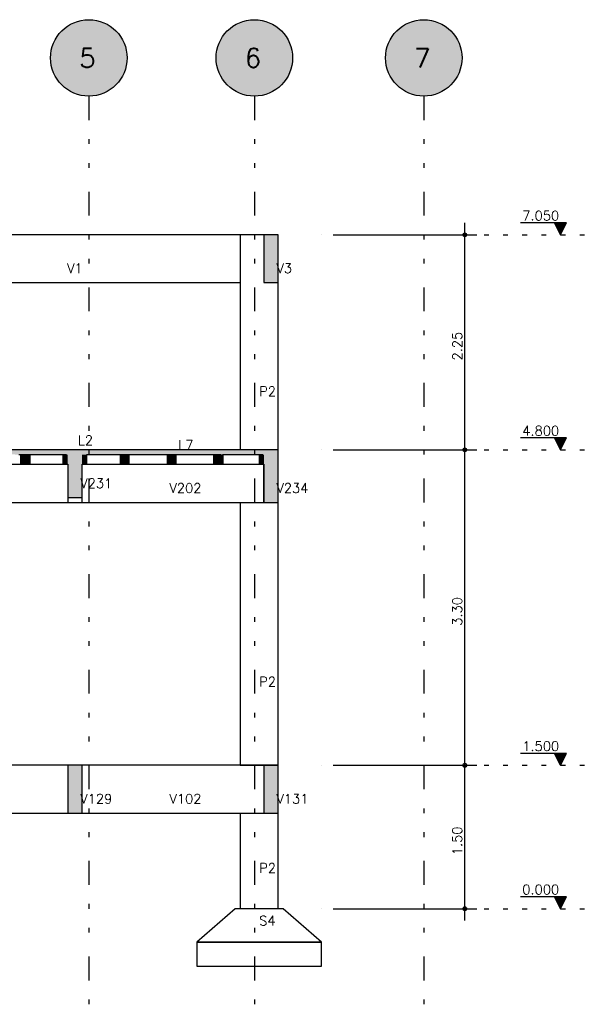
# Model space of a CAD drawing. Extents: x 0 to 84.1, y 0 to 59.4.
# Tile 3 of 9: x 27.6 to 39.5, y 15 to 35.6. Entities that reach past the tile are written whole.
import ezdxf

# ---------------------------------------------------------------- set-up
doc = ezdxf.new("R2010")
doc.units = 0
doc.linetypes.add('ESTILO_TQS_0002', pattern=[0.4, 0.1, -0.3])
doc.linetypes.add('ESTILO_TQS_0004', pattern=[2, 0.5, -0.4, 0.1, -0.4, 0.1, -0.5])
for name, color, linetype in [('1', 1, 'CONTINUOUS'), ('2', 2, 'CONTINUOUS'), ('6', 6, 'CONTINUOUS')]:
    doc.layers.add(name, color=color, linetype=linetype)
doc.styles.get("Standard").update_dxf_attribs({"font": 'ROMANS.SHX'})

msp = doc.modelspace()

# ---------------------------------------------------------------- linework, layer by layer
at = {"layer": '1', "linetype": 'ESTILO_TQS_0004'}
for p, q in [((29.055714, 34.017961), (29.055714, 15.01796)), ((32.515714, 34.017961), (32.515714, 15.01796)), ((36.055714, 34.017961), (36.055714, 15.01796))]:
    msp.add_line(p, q, dxfattribs=at)
at = {"layer": '1', "linetype": 'CONTINUOUS'}
for p, q in [((36.915714, 26.36796), (36.915714, 31.36796)), ((39.040714, 31.367961), (38.080714, 31.367961)), ((38.915714, 31.11796), (38.790713, 31.367961)), ((38.801861, 31.345664), (39.029566, 31.345664)), ((38.813009, 31.323369), (39.018418, 31.323369)), ((38.915714, 31.11796), (39.040714, 31.367961)), ((33.915714, 31.11796), (33.915714, 31.11796)), ((34.165714, 31.11796), (37.165714, 31.11796)), ((38.824157, 31.301073), (39.007271, 31.301073)), ((38.835305, 31.278777), (38.996123, 31.278777)), ((38.846453, 31.256482), (38.984975, 31.256481)), ((38.857601, 31.234186), (38.973827, 31.234186)), ((38.868749, 31.21189), (38.962679, 31.21189)), ((38.879897, 31.189594), (38.951531, 31.189594)), ((38.891045, 31.167298), (38.940383, 31.167298)), ((38.902192, 31.145003), (38.929235, 31.145003)), ((36.915714, 19.76796), (36.915714, 26.86796)), ((39.040714, 26.867961), (38.080714, 26.867961)), ((38.915714, 26.61796), (38.790713, 26.867961)), ((38.801861, 26.845664), (39.029566, 26.845664)), ((38.813009, 26.823369), (39.018418, 26.823369)), ((38.824157, 26.801073), (39.007271, 26.801073)), ((38.915714, 26.61796), (39.040714, 26.867961)), ((33.915714, 26.61796), (33.915714, 26.61796)), ((33.915714, 26.61796), (33.915714, 26.61796)), ((34.165714, 26.61796), (37.165714, 26.61796)), ((34.165714, 26.61796), (37.165714, 26.61796)), ((38.835305, 26.778777), (38.996123, 26.778777)), ((38.846453, 26.756482), (38.984975, 26.756481)), ((38.857601, 26.734186), (38.973827, 26.734186)), ((38.868749, 26.71189), (38.962679, 26.71189)), ((38.879897, 26.689594), (38.951531, 26.689594)), ((38.891045, 26.667298), (38.940383, 26.667298)), ((38.902192, 26.645003), (38.929235, 26.645003)), ((36.915714, 16.76796), (36.915714, 20.26796)), ((39.040714, 20.26796), (38.080714, 20.26796)), ((38.915714, 20.01796), (38.790713, 20.26796)), ((38.801861, 20.245664), (39.029566, 20.245664)), ((38.813009, 20.223368), (39.018418, 20.223368)), ((38.824157, 20.201073), (39.007271, 20.201073)), ((38.915714, 20.01796), (39.040714, 20.26796)), ((33.915714, 20.01796), (33.915714, 20.01796)), ((33.915714, 20.01796), (33.915714, 20.01796)), ((34.165714, 20.01796), (37.165714, 20.01796)), ((34.165714, 20.01796), (37.165714, 20.01796)), ((38.835305, 20.178777), (38.996123, 20.178777)), ((38.846453, 20.156482), (38.984975, 20.156481)), ((38.857601, 20.134186), (38.973827, 20.134186)), ((38.868749, 20.11189), (38.962679, 20.11189)), ((38.879897, 20.089593), (38.951531, 20.089594)), ((38.891045, 20.067298), (38.940383, 20.067298)), ((38.902192, 20.045003), (38.929235, 20.045003)), ((39.040714, 17.26796), (38.080714, 17.26796)), ((38.915714, 17.01796), (38.790713, 17.26796)), ((38.801861, 17.245664), (39.029566, 17.245664)), ((38.813009, 17.223368), (39.018418, 17.223368)), ((38.824157, 17.201073), (39.007271, 17.201073)), ((38.835305, 17.178777), (38.996123, 17.178777)), ((38.846453, 17.156482), (38.984975, 17.156481)), ((38.857601, 17.134186), (38.973827, 17.134186)), ((38.868749, 17.11189), (38.962679, 17.11189)), ((38.915714, 17.01796), (39.040714, 17.26796)), ((33.915714, 17.01796), (33.915714, 17.01796)), ((34.165714, 17.01796), (37.165714, 17.01796)), ((38.879897, 17.089593), (38.951531, 17.089594)), ((38.891045, 17.067298), (38.940383, 17.067298)), ((38.902192, 17.045003), (38.929235, 17.045003))]:
    msp.add_line(p, q, dxfattribs=at)
at = {"layer": '1', "linetype": 'ESTILO_TQS_0002'}
for p, q in [((36.915714, 31.11796), (39.515714, 31.11796)), ((36.915714, 26.61796), (39.515714, 26.61796)), ((36.915714, 20.01796), (39.515714, 20.01796)), ((36.915714, 17.01796), (39.515714, 17.01796))]:
    msp.add_line(p, q, dxfattribs=at)
at = {"layer": '1', "linetype": 'CONTINUOUS'}
for points in [[(38.790713, 31.367961), (38.915714, 31.11796), (39.040714, 31.367961), (38.790713, 31.367961)], [(38.790713, 26.867961), (38.915714, 26.61796), (39.040714, 26.867961), (38.790713, 26.867961)], [(38.790713, 20.26796), (38.915714, 20.01796), (39.040714, 20.26796), (38.790713, 20.26796)], [(38.790713, 17.26796), (38.915714, 17.01796), (39.040714, 17.26796), (38.790713, 17.26796)]]:
    msp.add_lwpolyline(points, dxfattribs=at)
for centre, radius in [((36.915714, 31.11796), 0.04), ((36.915714, 31.11796), 0.02), ((36.915714, 26.61796), 0.04), ((36.915714, 26.61796), 0.04), ((36.915714, 26.61796), 0.02), ((36.915714, 26.61796), 0.02), ((36.915714, 20.01796), 0.04), ((36.915714, 20.01796), 0.04), ((36.915714, 20.01796), 0.02), ((36.915714, 20.01796), 0.02), ((36.915714, 17.01796), 0.04), ((36.915714, 17.01796), 0.02)]:
    msp.add_circle(centre, radius, dxfattribs=at)
for points in [[(29.855714, 34.817961), (28.594369, 35.471536), (28.509671, 35.402629)], [(29.855714, 34.817961), (28.687662, 35.528269), (28.594369, 35.471536)], [(29.855714, 34.817961), (28.78781, 35.571769), (28.687662, 35.528269)], [(29.855714, 34.817961), (28.892949, 35.601228), (28.78781, 35.571769)], [(29.855714, 34.817961), (29.00112, 35.616096), (28.892949, 35.601228)], [(29.855714, 34.817961), (29.110308, 35.616096), (29.00112, 35.616096)], [(29.855714, 34.817961), (29.218478, 35.601228), (29.110308, 35.616096)], [(29.855714, 34.817961), (29.323617, 35.571769), (29.218478, 35.601228)], [(29.855714, 34.817961), (29.423766, 35.528269), (29.323617, 35.571769)], [(29.855714, 34.817961), (29.517058, 35.471536), (29.423766, 35.528269)], [(29.855714, 34.817961), (29.601756, 35.402629), (29.517058, 35.471536)], [(33.315714, 34.817961), (32.054369, 35.471536), (31.969671, 35.402629)], [(33.315714, 34.817961), (32.147662, 35.528269), (32.054369, 35.471536)], [(33.315714, 34.817961), (32.24781, 35.571769), (32.147662, 35.528269)], [(33.315714, 34.817961), (32.352949, 35.601228), (32.24781, 35.571769)], [(33.315714, 34.817961), (32.46112, 35.616096), (32.352949, 35.601228)], [(33.315714, 34.817961), (32.570308, 35.616096), (32.46112, 35.616096)], [(33.315714, 34.817961), (32.678478, 35.601228), (32.570308, 35.616096)], [(33.315714, 34.817961), (32.783617, 35.571769), (32.678478, 35.601228)], [(33.315714, 34.817961), (32.883766, 35.528269), (32.783617, 35.571769)], [(33.315714, 34.817961), (32.977058, 35.471536), (32.883766, 35.528269)], [(33.315714, 34.817961), (33.061756, 35.402629), (32.977058, 35.471536)], [(36.855714, 34.817961), (35.594369, 35.471536), (35.509671, 35.402629)], [(36.855714, 34.817961), (35.687662, 35.528269), (35.594369, 35.471536)], [(36.855714, 34.817961), (35.78781, 35.571769), (35.687662, 35.528269)], [(36.855714, 34.817961), (35.892949, 35.601228), (35.78781, 35.571769)], [(36.855714, 34.817961), (36.00112, 35.616096), (35.892949, 35.601228)], [(36.855714, 34.817961), (36.110308, 35.616096), (36.00112, 35.616096)], [(36.855714, 34.817961), (36.218478, 35.601228), (36.110308, 35.616096)], [(36.855714, 34.817961), (36.323617, 35.571769), (36.218478, 35.601228)], [(36.855714, 34.817961), (36.423766, 35.528269), (36.323617, 35.571769)], [(36.855714, 34.817961), (36.517058, 35.471536), (36.423766, 35.528269)], [(36.855714, 34.817961), (36.601756, 35.402629), (36.517058, 35.471536)], [(29.855714, 34.817961), (28.372178, 35.233628), (28.321945, 35.136681)], [(29.855714, 34.817961), (28.435145, 35.322831), (28.372178, 35.233628)], [(29.855714, 34.817961), (28.509671, 35.402629), (28.435145, 35.322831)], [(29.855714, 34.817961), (29.676283, 35.322831), (29.601756, 35.402629)], [(29.855714, 34.817961), (29.739249, 35.233628), (29.676283, 35.322831)], [(29.855714, 34.817961), (29.789483, 35.136681), (29.739249, 35.233628)], [(33.315714, 34.817961), (31.832178, 35.233628), (31.781945, 35.136681)], [(33.315714, 34.817961), (31.895145, 35.322831), (31.832178, 35.233628)], [(33.315714, 34.817961), (31.969671, 35.402629), (31.895145, 35.322831)], [(33.315714, 34.817961), (33.136283, 35.322831), (33.061756, 35.402629)], [(33.315714, 34.817961), (33.199249, 35.233628), (33.136283, 35.322831)], [(33.315714, 34.817961), (33.249483, 35.136681), (33.199249, 35.233628)], [(36.855714, 34.817961), (35.372178, 35.233628), (35.321945, 35.136681)], [(36.855714, 34.817961), (35.435145, 35.322831), (35.372178, 35.233628)], [(36.855714, 34.817961), (35.509671, 35.402629), (35.435145, 35.322831)], [(36.855714, 34.817961), (36.676283, 35.322831), (36.601756, 35.402629)], [(36.855714, 34.817961), (36.739249, 35.233628), (36.676283, 35.322831)], [(36.855714, 34.817961), (36.789483, 35.136681), (36.739249, 35.233628)], [(29.855714, 34.817961), (28.28538, 35.033798), (28.263165, 34.926894)], [(29.855714, 34.817961), (28.321945, 35.136681), (28.28538, 35.033798)], [(29.855714, 34.817961), (29.826047, 35.033798), (29.789483, 35.136681)], [(29.855714, 34.817961), (29.848262, 34.926894), (29.826047, 35.033798)], [(33.315714, 34.817961), (31.74538, 35.033798), (31.723165, 34.926894)], [(33.315714, 34.817961), (31.781945, 35.136681), (31.74538, 35.033798)], [(33.315714, 34.817961), (33.286047, 35.033798), (33.249483, 35.136681)], [(33.315714, 34.817961), (33.308262, 34.926894), (33.286047, 35.033798)], [(36.855714, 34.817961), (35.28538, 35.033798), (35.263165, 34.926894)], [(36.855714, 34.817961), (35.321945, 35.136681), (35.28538, 35.033798)], [(36.855714, 34.817961), (36.826047, 35.033798), (36.789483, 35.136681)], [(36.855714, 34.817961), (36.848262, 34.926894), (36.826047, 35.033798)], [(29.855714, 34.817961), (28.263165, 34.926894), (28.255714, 34.817961)], [(29.855714, 34.817961), (28.255714, 34.817961), (28.263165, 34.709027)], [(29.855714, 34.817961), (28.263165, 34.709027), (28.28538, 34.602123)], [(29.855714, 34.817961), (28.28538, 34.602123), (28.321945, 34.49924)], [(29.855714, 34.817961), (28.321945, 34.49924), (28.372178, 34.402293)], [(29.855714, 34.817961), (28.372178, 34.402293), (28.435145, 34.31309)], [(29.855714, 34.817961), (28.435145, 34.31309), (28.509671, 34.233292)], [(29.855714, 34.817961), (28.509671, 34.233292), (28.594369, 34.164385)], [(29.855714, 34.817961), (28.594369, 34.164385), (28.687662, 34.107652)], [(29.855714, 34.817961), (28.687662, 34.107652), (28.78781, 34.064152)], [(29.855714, 34.817961), (28.78781, 34.064152), (28.892949, 34.034693)], [(29.855714, 34.817961), (28.892949, 34.034693), (29.00112, 34.019825)], [(29.855714, 34.817961), (29.00112, 34.019825), (29.110308, 34.019825)], [(29.855714, 34.817961), (29.110308, 34.019825), (29.218478, 34.034693)], [(29.855714, 34.817961), (29.218478, 34.034693), (29.323617, 34.064152)], [(29.855714, 34.817961), (29.323617, 34.064152), (29.423766, 34.107652)], [(29.855714, 34.817961), (29.423766, 34.107652), (29.517058, 34.164385)], [(29.855714, 34.817961), (29.517058, 34.164385), (29.601756, 34.233292)], [(29.855714, 34.817961), (29.601756, 34.233292), (29.676283, 34.31309)], [(29.855714, 34.817961), (29.676283, 34.31309), (29.739249, 34.402293)], [(29.855714, 34.817961), (29.739249, 34.402293), (29.789483, 34.49924)], [(29.855714, 34.817961), (29.789483, 34.49924), (29.826047, 34.602123)], [(29.855714, 34.817961), (29.826047, 34.602123), (29.848262, 34.709027)], [(29.855714, 34.817961), (29.848262, 34.709027), (29.855714, 34.817961)], [(33.315714, 34.817961), (31.723165, 34.926894), (31.715714, 34.817961)], [(33.315714, 34.817961), (31.715714, 34.817961), (31.723165, 34.709027)], [(33.315714, 34.817961), (31.723165, 34.709027), (31.74538, 34.602123)], [(33.315714, 34.817961), (31.74538, 34.602123), (31.781945, 34.49924)], [(33.315714, 34.817961), (31.781945, 34.49924), (31.832178, 34.402293)], [(33.315714, 34.817961), (31.832178, 34.402293), (31.895145, 34.31309)], [(33.315714, 34.817961), (31.895145, 34.31309), (31.969671, 34.233292)], [(33.315714, 34.817961), (31.969671, 34.233292), (32.054369, 34.164385)], [(33.315714, 34.817961), (32.054369, 34.164385), (32.147662, 34.107652)], [(33.315714, 34.817961), (32.147662, 34.107652), (32.24781, 34.064152)], [(33.315714, 34.817961), (32.24781, 34.064152), (32.352949, 34.034693)], [(33.315714, 34.817961), (32.352949, 34.034693), (32.46112, 34.019825)], [(33.315714, 34.817961), (32.46112, 34.019825), (32.570308, 34.019825)], [(33.315714, 34.817961), (32.570308, 34.019825), (32.678478, 34.034693)], [(33.315714, 34.817961), (32.678478, 34.034693), (32.783617, 34.064152)], [(33.315714, 34.817961), (32.783617, 34.064152), (32.883766, 34.107652)], [(33.315714, 34.817961), (32.883766, 34.107652), (32.977058, 34.164385)], [(33.315714, 34.817961), (32.977058, 34.164385), (33.061756, 34.233292)], [(33.315714, 34.817961), (33.061756, 34.233292), (33.136283, 34.31309)], [(33.315714, 34.817961), (33.136283, 34.31309), (33.199249, 34.402293)], [(33.315714, 34.817961), (33.199249, 34.402293), (33.249483, 34.49924)], [(33.315714, 34.817961), (33.249483, 34.49924), (33.286047, 34.602123)], [(33.315714, 34.817961), (33.286047, 34.602123), (33.308262, 34.709027)], [(33.315714, 34.817961), (33.308262, 34.709027), (33.315714, 34.817961)], [(36.855714, 34.817961), (35.263165, 34.926894), (35.255714, 34.817961)], [(36.855714, 34.817961), (35.255714, 34.817961), (35.263165, 34.709027)], [(36.855714, 34.817961), (35.263165, 34.709027), (35.28538, 34.602123)], [(36.855714, 34.817961), (35.28538, 34.602123), (35.321945, 34.49924)], [(36.855714, 34.817961), (35.321945, 34.49924), (35.372178, 34.402293)], [(36.855714, 34.817961), (35.372178, 34.402293), (35.435145, 34.31309)], [(36.855714, 34.817961), (35.435145, 34.31309), (35.509671, 34.233292)], [(36.855714, 34.817961), (35.509671, 34.233292), (35.594369, 34.164385)], [(36.855714, 34.817961), (35.594369, 34.164385), (35.687662, 34.107652)], [(36.855714, 34.817961), (35.687662, 34.107652), (35.78781, 34.064152)], [(36.855714, 34.817961), (35.78781, 34.064152), (35.892949, 34.034693)], [(36.855714, 34.817961), (35.892949, 34.034693), (36.00112, 34.019825)], [(36.855714, 34.817961), (36.00112, 34.019825), (36.110308, 34.019825)], [(36.855714, 34.817961), (36.110308, 34.019825), (36.218478, 34.034693)], [(36.855714, 34.817961), (36.218478, 34.034693), (36.323617, 34.064152)], [(36.855714, 34.817961), (36.323617, 34.064152), (36.423766, 34.107652)], [(36.855714, 34.817961), (36.423766, 34.107652), (36.517058, 34.164385)], [(36.855714, 34.817961), (36.517058, 34.164385), (36.601756, 34.233292)], [(36.855714, 34.817961), (36.601756, 34.233292), (36.676283, 34.31309)], [(36.855714, 34.817961), (36.676283, 34.31309), (36.739249, 34.402293)], [(36.855714, 34.817961), (36.739249, 34.402293), (36.789483, 34.49924)], [(36.855714, 34.817961), (36.789483, 34.49924), (36.826047, 34.602123)], [(36.855714, 34.817961), (36.826047, 34.602123), (36.848262, 34.709027)], [(36.855714, 34.817961), (36.848262, 34.709027), (36.855714, 34.817961)]]:
    msp.add_solid(points, dxfattribs=at)
at = {"layer": '2', "linetype": 'CONTINUOUS'}
for centre in [(29.055714, 34.817961), (32.515714, 34.817961), (36.055714, 34.817961)]:
    msp.add_circle(centre, 0.8, dxfattribs=at)
at = {"layer": '6', "linetype": 'CONTINUOUS'}
for p, q in [((32.215714, 31.11796), (24.985714, 31.11796)), ((32.215714, 31.11796), (32.215714, 26.61796)), ((32.715714, 31.11796), (32.215714, 31.11796)), ((32.715714, 31.11796), (32.715714, 30.11796)), ((33.015714, 31.11796), (32.715714, 31.11796)), ((33.015714, 30.86286), (33.015714, 31.11796)), ((33.015714, 26.61796), (33.015714, 31.11796)), ((33.015714, 30.11796), (33.015714, 30.86286)), ((24.985714, 30.11796), (32.215714, 30.11796)), ((32.715714, 30.11796), (32.792244, 30.11796)), ((32.792244, 30.11796), (33.015714, 30.11796)), ((28.615714, 26.61796), (24.985714, 26.61796)), ((28.915714, 26.61796), (28.615714, 26.61796)), ((32.715714, 26.61796), (28.915714, 26.61796)), ((31.821275, 26.61796), (28.915714, 26.61796)), ((32.593966, 26.61796), (31.821275, 26.61796)), ((32.715714, 26.61796), (32.593966, 26.61796)), ((33.015714, 26.61796), (32.715714, 26.61796)), ((33.015714, 25.826731), (33.015714, 26.61796)), ((27.590404, 26.51796), (27.631714, 26.51796)), ((27.631714, 26.51796), (27.653672, 26.51796)), ((27.631714, 26.31796), (27.631714, 26.51796)), ((27.631714, 26.51796), (27.631714, 26.509064)), ((27.631714, 26.509064), (27.631714, 26.31796)), ((27.653672, 26.51796), (27.819714, 26.51796)), ((27.819714, 26.51796), (28.515714, 26.51796)), ((27.819714, 26.51796), (27.819714, 26.31796)), ((27.819714, 26.326857), (27.819714, 26.51796)), ((28.515714, 26.51796), (28.591364, 26.51796)), ((28.515714, 26.51796), (28.515714, 26.509064)), ((28.515714, 26.509064), (28.515714, 26.31796)), ((29.015714, 26.51796), (29.711714, 26.51796)), ((29.015714, 26.326857), (29.015714, 26.51796)), ((29.711714, 26.51796), (29.859016, 26.51796)), ((29.711714, 26.51796), (29.711714, 26.509064)), ((29.711714, 26.509064), (29.711714, 26.31796)), ((29.859016, 26.51796), (29.891351, 26.51796)), ((29.891351, 26.51796), (29.899714, 26.51796)), ((29.899714, 26.51796), (30.691714, 26.51796)), ((29.899714, 26.326857), (29.899714, 26.51796)), ((30.691714, 26.51796), (30.839016, 26.51796)), ((30.691714, 26.51796), (30.691714, 26.509064)), ((30.691714, 26.509064), (30.691714, 26.31796)), ((30.839016, 26.51796), (30.871351, 26.51796)), ((30.871351, 26.51796), (30.879714, 26.51796)), ((30.879714, 26.51796), (31.671714, 26.51796)), ((30.879714, 26.326857), (30.879714, 26.51796)), ((31.671714, 26.51796), (31.819016, 26.51796)), ((31.671714, 26.31796), (31.671714, 26.51796)), ((31.671714, 26.51796), (31.671714, 26.509064)), ((31.671714, 26.509064), (31.671714, 26.31796)), ((31.859714, 26.51796), (32.593966, 26.51796)), ((31.859714, 26.51796), (31.859714, 26.31796)), ((31.859714, 26.326857), (31.859714, 26.51796)), ((32.593966, 26.51796), (32.615714, 26.51796)), ((32.615714, 26.51796), (32.690494, 26.51796)), ((32.615714, 26.51796), (32.615714, 26.508658)), ((32.615714, 26.508658), (32.615714, 26.31796)), ((26.839714, 26.31796), (27.631714, 26.31796)), ((27.631714, 26.31796), (27.653672, 26.31796)), ((27.653672, 26.31796), (27.819714, 26.31796)), ((27.819714, 26.31796), (27.819714, 26.326857)), ((27.819714, 26.31796), (28.515714, 26.31796)), ((28.515714, 26.31796), (28.591364, 26.31796)), ((28.591364, 26.31796), (28.615714, 26.31796)), ((28.615714, 26.31796), (28.615714, 25.51796)), ((28.615714, 26.31796), (28.615714, 25.61796)), ((28.915714, 25.853339), (28.915714, 26.31796)), ((28.915714, 26.31796), (28.994812, 26.31796)), ((28.994812, 26.31796), (29.015714, 26.31796)), ((29.015714, 26.31796), (29.015714, 26.326857)), ((29.015714, 26.31796), (29.711714, 26.31796)), ((29.711714, 26.31796), (29.859016, 26.31796)), ((29.859016, 26.31796), (29.891351, 26.31796)), ((29.891351, 26.31796), (29.899714, 26.31796)), ((29.899714, 26.31796), (29.899714, 26.326857)), ((29.899714, 26.31796), (30.691714, 26.31796)), ((30.691714, 26.31796), (30.839016, 26.31796)), ((30.839016, 26.31796), (30.871351, 26.31796)), ((30.871351, 26.31796), (30.879714, 26.31796)), ((30.879714, 26.31796), (30.879714, 26.326857)), ((30.879714, 26.31796), (31.671714, 26.31796)), ((31.671714, 26.31796), (31.819016, 26.31796)), ((31.819016, 26.31796), (31.851351, 26.31796)), ((31.851351, 26.31796), (31.859714, 26.31796)), ((31.859714, 26.31796), (31.859714, 26.326857)), ((31.859714, 26.31796), (32.615714, 26.31796)), ((32.615714, 26.31796), (32.690494, 26.31796)), ((32.690494, 26.31796), (32.715714, 26.31796)), ((32.715714, 26.31796), (32.715714, 25.51796)), ((32.715714, 25.51796), (32.715714, 26.31796)), ((28.915714, 25.61796), (28.915714, 25.853339)), ((33.015714, 25.51796), (33.015714, 25.826731)), ((28.615714, 25.61796), (28.8451, 25.61796)), ((28.8451, 25.61796), (28.915714, 25.61796)), ((28.915714, 25.51796), (28.915714, 25.61796)), ((24.985714, 25.51796), (28.615714, 25.51796)), ((28.615714, 25.51796), (28.765714, 25.51796)), ((28.765714, 25.51796), (28.915714, 25.51796)), ((28.915714, 25.51796), (32.715714, 25.51796)), ((32.215714, 25.51796), (32.215714, 20.01796)), ((32.715714, 25.51796), (32.931503, 25.51796)), ((32.931503, 25.51796), (33.015714, 25.51796)), ((33.015714, 20.01796), (33.015714, 25.51796)), ((28.615714, 20.01796), (24.985714, 20.01796)), ((28.615714, 20.01796), (28.615714, 19.01796)), ((28.915714, 20.01796), (28.615714, 20.01796)), ((32.715714, 20.01796), (28.915714, 20.01796)), ((28.915714, 19.253339), (28.915714, 20.01796)), ((32.215714, 20.01796), (33.015714, 20.01796)), ((32.715714, 20.01796), (32.715714, 19.01796)), ((33.015714, 20.01796), (32.715714, 20.01796)), ((33.015714, 19.29866), (33.015714, 20.01796)), ((28.915714, 19.01796), (28.915714, 19.253339)), ((33.015714, 19.01796), (33.015714, 19.29866)), ((24.985714, 19.01796), (28.615714, 19.01796)), ((28.615714, 19.01796), (28.8451, 19.01796)), ((28.8451, 19.01796), (28.915714, 19.01796)), ((28.915714, 19.01796), (32.715714, 19.01796)), ((32.215714, 19.01796), (32.215714, 17.01796)), ((32.715714, 19.01796), (32.931503, 19.01796)), ((32.931503, 19.01796), (33.015714, 19.01796)), ((33.015714, 17.01796), (33.015714, 19.01796)), ((32.115714, 17.01796), (31.315714, 16.31796)), ((33.115714, 17.01796), (32.115714, 17.01796)), ((33.915714, 16.31796), (33.115714, 17.01796)), ((31.315714, 16.31796), (31.315714, 15.81796)), ((33.915714, 16.31796), (31.315714, 16.31796)), ((31.315714, 16.31796), (33.915714, 16.31796)), ((33.915714, 15.81796), (33.915714, 16.31796)), ((31.315714, 15.81796), (33.915714, 15.81796))]:
    msp.add_line(p, q, dxfattribs=at)
for points in [[(32.715714, 31.11796), (32.715714, 30.373061), (32.715714, 30.11796)], [(32.715714, 31.11796), (32.715714, 30.11796), (32.792244, 30.11796)], [(32.715714, 31.11796), (32.792244, 30.11796), (33.015714, 30.11796)], [(32.715714, 31.11796), (33.015714, 30.11796), (33.015714, 30.86286)], [(32.715714, 31.11796), (33.015714, 30.86286), (33.015714, 31.11796)], [(32.715714, 31.11796), (33.015714, 31.11796), (32.792244, 31.11796)], [(32.715714, 31.11796), (32.792244, 31.11796), (32.715714, 31.11796)], [(24.985714, 26.61796), (27.590404, 26.51796), (28.615714, 26.51796)], [(24.985714, 26.61796), (28.615714, 26.51796), (28.615714, 26.541498)], [(24.985714, 26.61796), (28.615714, 26.541498), (28.615714, 26.61796)], [(24.985714, 26.61796), (28.615714, 26.61796), (27.590404, 26.61796)], [(28.615714, 26.61796), (28.615714, 26.382582), (28.615714, 25.61796)], [(28.615714, 26.61796), (28.615714, 25.61796), (28.8451, 25.61796)], [(28.615714, 26.61796), (28.8451, 25.61796), (28.915714, 25.61796)], [(28.615714, 26.61796), (28.915714, 25.61796), (28.915714, 25.853339)], [(28.615714, 26.61796), (28.915714, 25.853339), (28.915714, 26.61796)], [(28.615714, 26.61796), (28.915714, 26.61796), (28.8451, 26.61796)], [(28.615714, 26.61796), (28.8451, 26.61796), (28.615714, 26.61796)], [(28.915714, 26.594423), (32.715714, 26.54231), (32.715714, 26.61796)], [(28.915714, 26.594423), (32.715714, 26.61796), (32.593966, 26.61796)], [(28.915714, 26.594423), (32.593966, 26.61796), (31.821275, 26.61796)], [(28.915714, 26.594423), (31.821275, 26.61796), (28.915714, 26.61796)], [(28.915714, 26.594423), (28.915714, 26.61796), (28.915714, 26.594423)], [(28.915714, 26.594423), (28.915714, 26.51796), (31.821275, 26.51796)], [(28.915714, 26.594423), (31.821275, 26.51796), (32.593966, 26.51796)], [(28.915714, 26.594423), (32.593966, 26.51796), (32.715714, 26.51796)], [(28.915714, 26.594423), (32.715714, 26.51796), (32.715714, 26.54231)], [(32.715714, 26.61796), (32.715714, 26.350116), (32.715714, 25.51796)], [(32.715714, 26.61796), (32.715714, 25.51796), (32.931503, 25.51796)], [(32.715714, 26.61796), (32.931503, 25.51796), (33.015714, 25.51796)], [(32.715714, 26.61796), (33.015714, 25.51796), (33.015714, 25.826731)], [(32.715714, 26.61796), (33.015714, 25.826731), (33.015714, 26.61796)], [(32.715714, 26.61796), (33.015714, 26.61796), (32.931503, 26.61796)], [(32.715714, 26.61796), (32.931503, 26.61796), (32.715714, 26.61796)], [(27.631714, 26.509064), (27.819714, 26.326857), (27.819714, 26.51796)], [(27.631714, 26.509064), (27.819714, 26.51796), (27.653672, 26.51796)], [(27.631714, 26.509064), (27.653672, 26.51796), (27.631714, 26.51796)], [(27.631714, 26.509064), (27.631714, 26.51796), (27.631714, 26.509064)], [(27.631714, 26.509064), (27.631714, 26.31796), (27.653672, 26.31796)], [(27.631714, 26.509064), (27.653672, 26.31796), (27.819714, 26.31796)], [(27.631714, 26.509064), (27.819714, 26.31796), (27.819714, 26.326857)], [(28.515714, 26.509064), (28.615714, 26.365036), (28.615714, 26.51796)], [(28.515714, 26.509064), (28.615714, 26.51796), (28.591364, 26.51796)], [(28.515714, 26.509064), (28.591364, 26.51796), (28.515714, 26.51796)], [(28.515714, 26.509064), (28.515714, 26.51796), (28.515714, 26.509064)], [(28.515714, 26.509064), (28.515714, 26.31796), (28.591364, 26.31796)], [(28.515714, 26.509064), (28.591364, 26.31796), (28.615714, 26.31796)], [(28.515714, 26.509064), (28.615714, 26.31796), (28.615714, 26.365036)], [(28.915714, 26.51796), (28.915714, 26.470885), (28.915714, 26.31796)], [(28.915714, 26.51796), (28.915714, 26.31796), (28.994812, 26.31796)], [(28.915714, 26.51796), (28.994812, 26.31796), (29.015714, 26.31796)], [(28.915714, 26.51796), (29.015714, 26.31796), (29.015714, 26.326857)], [(28.915714, 26.51796), (29.015714, 26.326857), (29.015714, 26.51796)], [(28.915714, 26.51796), (29.015714, 26.51796), (28.994812, 26.51796)], [(28.915714, 26.51796), (28.994812, 26.51796), (28.915714, 26.51796)], [(29.711714, 26.509064), (29.899714, 26.326857), (29.899714, 26.51796)], [(29.711714, 26.509064), (29.899714, 26.51796), (29.891351, 26.51796)], [(29.711714, 26.509064), (29.891351, 26.51796), (29.859016, 26.51796)], [(29.711714, 26.509064), (29.859016, 26.51796), (29.711714, 26.51796)], [(29.711714, 26.509064), (29.711714, 26.51796), (29.711714, 26.509064)], [(29.711714, 26.509064), (29.711714, 26.31796), (29.859016, 26.31796)], [(29.711714, 26.509064), (29.859016, 26.31796), (29.891351, 26.31796)], [(29.711714, 26.509064), (29.891351, 26.31796), (29.899714, 26.31796)], [(29.711714, 26.509064), (29.899714, 26.31796), (29.899714, 26.326857)], [(30.691714, 26.509064), (30.879714, 26.326857), (30.879714, 26.51796)], [(30.691714, 26.509064), (30.879714, 26.51796), (30.871351, 26.51796)], [(30.691714, 26.509064), (30.871351, 26.51796), (30.839016, 26.51796)], [(30.691714, 26.509064), (30.839016, 26.51796), (30.691714, 26.51796)], [(30.691714, 26.509064), (30.691714, 26.51796), (30.691714, 26.509064)], [(30.691714, 26.509064), (30.691714, 26.31796), (30.839016, 26.31796)], [(30.691714, 26.509064), (30.839016, 26.31796), (30.871351, 26.31796)], [(30.691714, 26.509064), (30.871351, 26.31796), (30.879714, 26.31796)], [(30.691714, 26.509064), (30.879714, 26.31796), (30.879714, 26.326857)], [(31.671714, 26.509064), (31.859714, 26.326857), (31.859714, 26.51796)], [(31.671714, 26.509064), (31.859714, 26.51796), (31.851351, 26.51796)], [(31.671714, 26.509064), (31.851351, 26.51796), (31.819016, 26.51796)], [(31.671714, 26.509064), (31.819016, 26.51796), (31.671714, 26.51796)], [(31.671714, 26.509064), (31.671714, 26.51796), (31.671714, 26.509064)], [(31.671714, 26.509064), (31.671714, 26.31796), (31.819016, 26.31796)], [(31.671714, 26.509064), (31.819016, 26.31796), (31.851351, 26.31796)], [(31.671714, 26.509064), (31.851351, 26.31796), (31.859714, 26.31796)], [(31.671714, 26.509064), (31.859714, 26.31796), (31.859714, 26.326857)], [(32.615714, 26.508658), (32.715714, 26.366659), (32.715714, 26.51796)], [(32.615714, 26.508658), (32.715714, 26.51796), (32.690494, 26.51796)], [(32.615714, 26.508658), (32.690494, 26.51796), (32.615714, 26.51796)], [(32.615714, 26.508658), (32.615714, 26.51796), (32.615714, 26.508658)], [(32.615714, 26.508658), (32.615714, 26.31796), (32.690494, 26.31796)], [(32.615714, 26.508658), (32.690494, 26.31796), (32.715714, 26.31796)], [(32.615714, 26.508658), (32.715714, 26.31796), (32.715714, 26.366659)], [(28.615714, 20.01796), (28.615714, 19.782581), (28.615714, 19.01796)], [(28.615714, 20.01796), (28.615714, 19.01796), (28.8451, 19.01796)], [(28.615714, 20.01796), (28.8451, 19.01796), (28.915714, 19.01796)], [(28.615714, 20.01796), (28.915714, 19.01796), (28.915714, 19.253339)], [(28.615714, 20.01796), (28.915714, 19.253339), (28.915714, 20.01796)], [(28.615714, 20.01796), (28.915714, 20.01796), (28.8451, 20.01796)], [(28.615714, 20.01796), (28.8451, 20.01796), (28.615714, 20.01796)], [(32.715714, 20.01796), (32.715714, 19.774465), (32.715714, 19.01796)], [(32.715714, 20.01796), (32.715714, 19.01796), (32.931503, 19.01796)], [(32.715714, 20.01796), (32.931503, 19.01796), (33.015714, 19.01796)], [(32.715714, 20.01796), (33.015714, 19.01796), (33.015714, 19.29866)], [(32.715714, 20.01796), (33.015714, 19.29866), (33.015714, 20.01796)], [(32.715714, 20.01796), (33.015714, 20.01796), (32.931503, 20.01796)], [(32.715714, 20.01796), (32.931503, 20.01796), (32.715714, 20.01796)]]:
    msp.add_solid(points, dxfattribs=at)

# ---------------------------------------------------------------- texts
at = {"layer": '1', "linetype": 'CONTINUOUS'}
for s, p in [('7.050', (38.115714, 31.417961)), ('V1', (28.600714, 30.31796)), ('V3', (32.976825, 30.31796)), ('P2', (32.615714, 27.74296)), ('4.800', (38.115714, 26.917961)), ('L2', (28.825714, 26.71796)), ('L7', (30.926825, 26.61796)), ('V231', (28.876825, 25.81796)), ('V202', (30.740714, 25.71796)), ('V234', (32.976825, 25.71796)), ('P2', (32.615714, 21.66796)), ('1.500', (38.115714, 20.31796)), ('V129', (28.876825, 19.21796)), ('V102', (30.740714, 19.21796)), ('V131', (32.976825, 19.21796)), ('P2', (32.615714, 17.76796)), ('0.000', (38.115714, 17.31796)), ('S4', (32.615714, 16.66796))]:
    msp.add_text(s, height=0.2, dxfattribs=at).set_placement(p)
for s, p in [('2.25', (36.855714, 28.48796)), ('3.30', (36.855714, 22.93796)), ('1.50', (36.855714, 18.13796))]:
    msp.add_text(s, height=0.2, rotation=90, dxfattribs=at).set_placement(p)
at = {"layer": '6', "linetype": 'CONTINUOUS'}
for s, p in [('6', (32.315714, 34.617961)), ('5', (28.855714, 34.617961)), ('7', (35.855714, 34.617961))]:
    msp.add_text(s, height=0.4, dxfattribs=at).set_placement(p)

doc.saveas('drawing.dxf')
